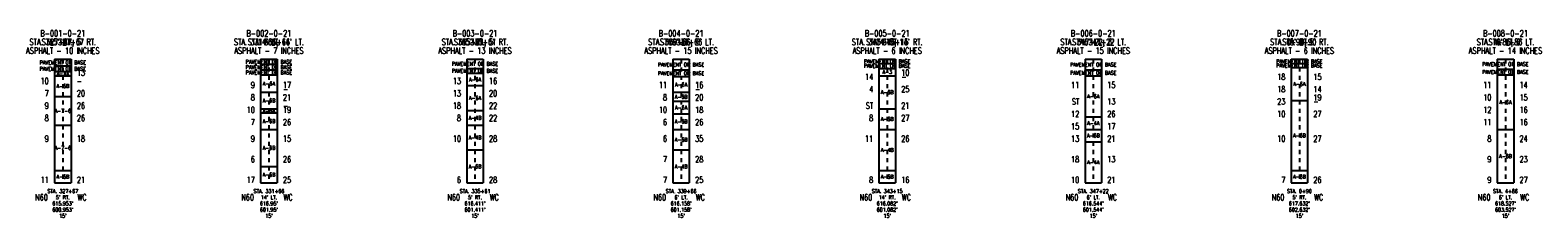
# Model space of a CAD drawing. Extents: x -1 to 146, y -1 to 4.
# Tile 1 of 4: x -0.79 to 35.79, y -0.85 to 3.71. Entities that reach past the tile are written whole.
import ezdxf
from ezdxf.enums import TextEntityAlignment as Align

# ---------------------------------------------------------------- set-up
doc = ezdxf.new("R2010")
doc.units = 0
doc.linetypes.add('Dash', pattern=[0.12, 0.08, -0.04])
doc.linetypes.add('Solid', pattern=[0])
for name, color, linetype in [('GT_PROJECT_SOIL_BORING', 7, 'Solid'), ('GT_PROJECT_TEXT', 7, 'Solid'), ('GT_PROJECT_TEXT_2', 7, 'Solid'), ('GT_PROJECT_TEXT_3', 7, 'Solid'), ('SC_SCRATCH1', 7, 'Solid'), ('SC_SCRATCH2', 7, 'Solid'), ('SC_SCRATCH3', 7, 'Solid'), ('SC_SCRATCH4', 7, 'Solid'), ('SC_SCRATCH5', 7, 'Solid'), ('SC_SCRATCH6', 7, 'Solid'), ('SC_SCRATCH9', 7, 'Solid')]:
    doc.layers.add(name, color=color, linetype=linetype)
doc.styles.add('ROMAND', font='romand', dxfattribs={"height": 1})

msp = doc.modelspace()

# ---------------------------------------------------------------- linework, layer by layer
at = {"layer": 'GT_PROJECT_SOIL_BORING', "color": 7, "linetype": 'Solid'}
for points in [[(-0.2, 3), (0.2, 3)], [(-0.2, 3), (-0.2, 0)], [(0.2, 3), (0.2, 0)], [(4.8, 3), (5.2, 3)], [(4.8, 3), (4.8, 0)], [(5.2, 3), (5.2, 0)], [(9.8, 3), (10.2, 3)], [(9.8, 3), (9.8, 0)], [(10.2, 3), (10.2, 0)], [(14.8, 3), (15.2, 3)], [(14.8, 3), (14.8, 0)], [(15.2, 3), (15.2, 0)], [(19.8, 3), (20.2, 3)], [(19.8, 3), (19.8, 0)], [(20.2, 3), (20.2, 0)], [(24.8, 3), (25.2, 3)], [(24.8, 3), (24.8, 0)], [(25.2, 3), (25.2, 0)], [(29.8, 3), (30.2, 3)], [(29.8, 3), (29.8, 0)], [(30.2, 3), (30.2, 0)], [(34.8, 3), (35.2, 3)], [(34.8, 3), (34.8, 0)], [(35.2, 3), (35.2, 0)], [(-0.2, 2.84), (0.2, 2.84)], [(-0.2, 2.7), (0.2, 2.7)], [(-0.2, 2.6), (0.2, 2.6)], [(4.8, 2.88), (5.2, 2.88)], [(4.8, 2.74), (5.2, 2.74)], [(4.8, 2.62), (5.2, 2.62)], [(9.8, 2.78), (10.2, 2.78)], [(9.8, 2.66), (10.2, 2.66)], [(14.8, 2.74), (15.2, 2.74)], [(14.8, 2.58), (15.2, 2.58)], [(19.8, 2.9), (20.2, 2.9)], [(19.8, 2.78), (20.2, 2.78)], [(19.8, 2.6), (20.2, 2.6)], [(24.8, 2.74), (25.2, 2.74)], [(24.8, 2.6), (25.2, 2.6)], [(29.8, 2.9), (30.2, 2.9)], [(29.8, 2.8), (30.2, 2.8)], [(34.8, 2.76), (35.2, 2.76)], [(34.8, 2.62), (35.2, 2.62)], [(4.8, 2.2), (5.2, 2.2)], [(9.8, 2.36), (10.2, 2.36)], [(14.8, 2.2), (15.2, 2.2)], [(-0.2, 2.1), (0.2, 2.1)], [(14.8, 1.98), (15.2, 1.98)], [(29.8, 2), (30.2, 2)], [(4.8, 1.8), (5.2, 1.8)], [(4.8, 1.7), (5.2, 1.7)], [(9.8, 1.76), (10.2, 1.76)], [(14.8, 1.68), (15.2, 1.68)], [(19.8, 1.8), (20.2, 1.8)], [(24.8, 1.6), (25.2, 1.6)], [(-0.2, 1.4), (0.2, 1.4)], [(4.8, 1.3), (5.2, 1.3)], [(9.8, 1.4), (10.2, 1.4)], [(14.8, 1.3), (15.2, 1.3)], [(19.8, 1.3), (20.2, 1.3)], [(24.8, 1.3), (25.2, 1.3)], [(34.8, 1.3), (35.2, 1.3)], [(9.8, 0.8), (10.2, 0.8)], [(14.8, 0.8), (15.2, 0.8)], [(24.8, 1), (25.2, 1)], [(4.8, 0.4), (5.2, 0.4)], [(-0.2, 0.3), (0.2, 0.3)], [(-0.2, 0), (0.2, 0)], [(4.8, 0), (5.2, 0)], [(9.8, 0), (10.2, 0)], [(14.8, 0), (15.2, 0)], [(19.8, 0.3), (20.2, 0.3)], [(19.8, 0), (20.2, 0)], [(24.8, 0), (25.2, 0)], [(29.8, 0.3), (30.2, 0.3)], [(29.8, 0), (30.2, 0)], [(34.8, 0), (35.2, 0)]]:
    msp.add_lwpolyline(points, dxfattribs=at)
at = {"layer": 'SC_SCRATCH4', "color": 7, "linetype": 'Dash'}
for points in [[(0, 3), (0, 0)], [(5, 3), (5, 0)], [(10, 3), (10, 0)], [(15, 3), (15, 0)], [(20, 3), (20, 0)], [(25, 3), (25, 0)], [(30, 3), (30, 0)], [(35, 3), (35, 0)]]:
    msp.add_lwpolyline(points, dxfattribs=at)

# ---------------------------------------------------------------- texts
at = {"layer": 'GT_PROJECT_TEXT', "color": 7, "style": 'ROMAND', "width": 0.78}
for s, p in [('B-001-0-21', (0, 3.63)), ('B-002-0-21', (5, 3.63)), ('B-003-0-21', (10, 3.63)), ('B-004-0-21', (15, 3.63)), ('B-005-0-21', (20, 3.63)), ('B-006-0-21', (25, 3.63)), ('B-007-0-21', (30, 3.63)), ('B-008-0-21', (35, 3.63)), ('ASPHALT - 10 INCHES', (0, 3.21)), ('ASPHALT - 7 INCHES', (5, 3.21)), ('ASPHALT - 13 INCHES', (10, 3.21)), ('ASPHALT - 15 INCHES', (15, 3.21)), ('ASPHALT - 6 INCHES', (20, 3.21)), ('ASPHALT - 15 INCHES', (25, 3.21)), ('ASPHALT - 6 INCHES', (30, 3.21)), ('ASPHALT - 14 INCHES', (35, 3.21))]:
    msp.add_text(s, height=0.1488, dxfattribs=at).set_placement(p, align=Align.MIDDLE_CENTER)
at = {"layer": 'GT_PROJECT_TEXT_2', "color": 7, "style": 'ROMAND', "width": 0.78}
for s, p in [("5' RT.", (0, 3.42)), ("14' LT.", (5, 3.42)), ("5' RT.", (10, 3.42)), ("6' LT.", (15, 3.42)), ("14' RT.", (20, 3.42)), ("6' LT.", (25, 3.42)), ("5' RT.", (30, 3.42)), ("6' LT.", (35, 3.42))]:
    msp.add_text(s, height=0.1488, dxfattribs=at).set_placement(p, align=Align.MIDDLE_CENTER)
at = {"layer": 'GT_PROJECT_TEXT_3', "color": 7, "style": 'ROMAND', "width": 0.78}
for s, p in [('STA. 327+67', (0, 3.42)), ('STA. 331+66', (5, 3.42)), ('STA. 335+61', (10, 3.42)), ('STA. 339+66', (15, 3.42)), ('STA. 343+15', (20, 3.42)), ('STA. 347+22', (25, 3.42)), ('STA. 0+90', (30, 3.42)), ('STA. 4+86', (35, 3.42))]:
    msp.add_text(s, height=0.1488, dxfattribs=at).set_placement(p, align=Align.MIDDLE_CENTER)
at = {"layer": 'SC_SCRATCH1', "color": 7, "style": 'ROMAND', "width": 0.78}
for s, p in [('PAVEMENT OR BASE', (0, 2.92)), ('PAVEMENT OR BASE', (5, 2.94)), ('PAVEMENT OR BASE', (10, 2.89)), ('PAVEMENT OR BASE', (20, 2.95)), ('PAVEMENT OR BASE', (30, 2.95)), ('PAVEMENT OR BASE', (35, 2.88)), ('PAVEMENT OR BASE', (0, 2.77)), ('A-4A', (0, 2.65)), ('PAVEMENT OR BASE', (5, 2.81)), ('PAVEMENT OR BASE', (5, 2.68)), ('PAVEMENT OR BASE', (10, 2.72)), ('PAVEMENT OR BASE', (15, 2.87)), ('PAVEMENT OR BASE', (15, 2.66)), ('PAVEMENT OR BASE', (20, 2.84)), ('A-3', (20, 2.69)), ('PAVEMENT OR BASE', (25, 2.87)), ('PAVEMENT OR BASE', (25, 2.67)), ('PAVEMENT OR BASE', (30, 2.85)), ('PAVEMENT OR BASE', (35, 2.69)), ('A-6B', (0, 2.35)), ('A-6A', (5, 2.41)), ('A-6A', (10, 2.51)), ('A-6A', (15, 2.39)), ('A-6B', (20, 2.2)), ('A-6A', (30, 2.4)), ('A-6B', (5, 2)), ('A-6A', (10, 2.06)), ('A-6B', (15, 2.09)), ('A-6A', (15, 1.83)), ('A-6A', (25, 2.1)), ('A-6A', (35, 1.96)), ('A-7-6', (0, 1.75)), ('A-6B', (5, 1.5)), ('A-6A', (5, 1.75)), ('A-4B', (10, 1.58)), ('A-6B', (15, 1.49)), ('A-6B', (20, 1.55)), ('A-4A', (25, 1.45)), ('A-4B', (10, 1.1)), ('A-6B', (15, 1.05)), ('A-6B', (25, 1.15)), ('A-6B', (30, 1.15)), ('A-7-6', (0, 0.85)), ('A-6B', (5, 0.85)), ('A-4B', (20, 0.8)), ('A-6B', (10, 0.4)), ('A-4B', (15, 0.4)), ('A-4A', (25, 0.5)), ('A-6B', (35, 0.65)), ('A-6B', (0, 0.15)), ('A-6B', (5, 0.2)), ('A-6B', (20, 0.15)), ('A-6B', (30, 0.15))]:
    msp.add_text(s, height=0.093, dxfattribs=at).set_placement(p, align=Align.MIDDLE_CENTER)
at = {"layer": 'SC_SCRATCH2', "color": 7, "style": 'ROMAND', "width": 0.78}
for s, p in [('STA. 327+67', (0, -0.2)), ("5' RT.", (0, -0.35)), ('STA. 331+66', (5, -0.2)), ("14' LT.", (5, -0.35)), ('STA. 335+61', (10, -0.2)), ("5' RT.", (10, -0.35)), ('STA. 339+66', (15, -0.2)), ("6' LT.", (15, -0.35)), ('STA. 343+15', (20, -0.2)), ("14' RT.", (20, -0.35)), ('STA. 347+22', (25, -0.2)), ("6' LT.", (25, -0.35)), ('STA. 0+90', (30, -0.2)), ("5' RT.", (30, -0.35)), ('STA. 4+86', (35, -0.2)), ("6' LT.", (35, -0.35)), ("615.953'", (0, -0.5)), ("600.953'", (0, -0.65)), ("616.95'", (5, -0.5)), ("601.95'", (5, -0.65)), ("616.411'", (10, -0.5)), ("601.411'", (10, -0.65)), ("616.158'", (15, -0.5)), ("601.158'", (15, -0.65)), ("616.082'", (20, -0.5)), ("601.082'", (20, -0.65)), ("616.544'", (25, -0.5)), ("601.544'", (25, -0.65)), ("617.632'", (30, -0.5)), ("602.632'", (30, -0.65)), ("618.527'", (35, -0.5)), ("603.527'", (35, -0.65)), ("15'", (0, -0.8)), ("15'", (5, -0.8)), ("15'", (10, -0.8)), ("15'", (15, -0.8)), ("15'", (20, -0.8)), ("15'", (25, -0.8)), ("15'", (30, -0.8)), ("15'", (35, -0.8))]:
    msp.add_text(s, height=0.093, dxfattribs=at).set_placement(p, align=Align.MIDDLE_CENTER)
at = {"layer": 'SC_SCRATCH3', "color": 7, "style": 'ROMAND', "width": 0.78}
for s, p in [("STA. 327+67, 5' RT.", (0, 3.42)), ("STA. 331+66, 14' LT.", (5, 3.42)), ("STA. 335+61, 5' RT.", (10, 3.42)), ("STA. 339+66, 6' LT.", (15, 3.42)), ("STA. 343+15, 14' RT.", (20, 3.42)), ("STA. 347+22, 6' LT.", (25, 3.42)), ("STA. 0+90, 5' RT.", (30, 3.42)), ("STA. 4+86, 6' LT.", (35, 3.42))]:
    msp.add_text(s, height=0.1488, dxfattribs=at).set_placement(p, align=Align.MIDDLE_CENTER)
at = {"layer": 'SC_SCRATCH5', "color": 7, "style": 'ROMAND', "width": 0.78}
for s, height, p in [('14', 0.1488, (19.66, 2.5)), ('18', 0.1488, (29.66, 2.5)), ('10', 0.1488, (-0.34, 2.4)), ('7', 0.149, (-0.34, 2.1)), ('9', 0.149, (4.66, 2.3)), ('13', 0.1488, (9.66, 2.4)), ('13', 0.1488, (9.66, 2.1)), ('11', 0.1488, (14.66, 2.3)), ('4', 0.149, (19.66, 2.2)), ('11', 0.1488, (24.66, 2.3)), ('18', 0.1488, (29.66, 2.2)), ('11', 0.1488, (34.66, 2.3)), ('9', 0.149, (-0.34, 1.8)), ('10', 0.1488, (4.66, 1.7)), ('8', 0.149, (4.66, 2)), ('18', 0.1488, (9.66, 1.8)), ('10', 0.1488, (14.66, 1.7)), ('8', 0.149, (14.66, 2)), ('ST', 0.1488, (19.66, 1.8)), ('ST', 0.1488, (24.66, 1.9)), ('23', 0.1488, (29.66, 1.9)), ('10', 0.1488, (34.66, 2)), ('12', 0.1488, (34.66, 1.7)), ('8', 0.149, (-0.34, 1.5)), ('7', 0.149, (4.66, 1.4)), ('8', 0.149, (9.66, 1.5)), ('6', 0.149, (14.66, 1.4)), ('8', 0.149, (19.66, 1.5)), ('12', 0.1488, (24.66, 1.6)), ('10', 0.1488, (29.66, 1.6)), ('11', 0.1488, (34.66, 1.4)), ('9', 0.149, (-0.34, 1)), ('9', 0.149, (4.66, 1)), ('10', 0.1488, (9.66, 1)), ('6', 0.149, (14.66, 1)), ('11', 0.1488, (19.66, 1)), ('15', 0.1488, (24.66, 1.3)), ('13', 0.1488, (24.66, 1)), ('10', 0.1488, (29.66, 1)), ('8', 0.149, (34.66, 1)), ('6', 0.149, (4.66, 0.5)), ('7', 0.149, (14.66, 0.5)), ('18', 0.1488, (24.66, 0.5)), ('9', 0.149, (34.66, 0.5)), ('11', 0.1488, (-0.34, 0)), ('17', 0.1488, (4.66, 0)), ('6', 0.149, (9.66, 0)), ('7', 0.149, (14.66, 0)), ('8', 0.149, (19.66, 0)), ('10', 0.1488, (24.66, 0)), ('7', 0.149, (29.66, 0)), ('9', 0.149, (34.66, 0))]:
    msp.add_text(s, height=height, dxfattribs=at).set_placement(p, align=Align.RIGHT)
at = {"layer": 'SC_SCRATCH6', "color": 7, "style": 'ROMAND', "width": 0.78}
for s, height, p in [('13', 0.1488, (0.34, 2.6)), ('-', 0.149, (20.34, 2.5)), ('10', 0.1488, (20.34, 2.6)), ('15', 0.1488, (30.34, 2.5)), ('20', 0.1488, (0.34, 2.1)), ('-', 0.149, (0.34, 2.4)), ('-', 0.149, (5.34, 2.2)), ('17', 0.1488, (5.34, 2.3)), ('20', 0.1488, (10.34, 2.1)), ('16', 0.1488, (10.34, 2.4)), ('-', 0.149, (15.34, 2.2)), ('16', 0.1488, (15.34, 2.3)), ('25', 0.1488, (20.34, 2.2)), ('15', 0.1488, (25.34, 2.3)), ('14', 0.1488, (30.34, 2.2)), ('14', 0.1488, (35.34, 2.3)), ('26', 0.1488, (0.34, 1.8)), ('21', 0.1488, (5.34, 2)), ('-', 0.149, (5.34, 1.8)), ('19', 0.1488, (5.34, 1.7)), ('22', 0.1488, (10.34, 1.8)), ('20', 0.1488, (15.34, 2)), ('18', 0.1488, (15.34, 1.7)), ('21', 0.1488, (20.34, 1.8)), ('13', 0.1488, (25.34, 1.9)), ('-', 0.149, (30.34, 1.9)), ('19', 0.1488, (30.34, 2)), ('15', 0.1488, (35.34, 2)), ('16', 0.1488, (35.34, 1.7)), ('26', 0.1488, (0.34, 1.5)), ('26', 0.1488, (5.34, 1.4)), ('22', 0.1488, (10.34, 1.5)), ('26', 0.1488, (15.34, 1.4)), ('27', 0.1488, (20.34, 1.5)), ('26', 0.1488, (25.34, 1.6)), ('27', 0.1488, (30.34, 1.6)), ('16', 0.1488, (35.34, 1.4)), ('18', 0.1488, (0.34, 1)), ('15', 0.1488, (5.34, 1)), ('28', 0.1488, (10.34, 1)), ('35', 0.1488, (15.34, 1)), ('26', 0.1488, (20.34, 1)), ('21', 0.1488, (25.34, 1)), ('17', 0.1488, (25.34, 1.3)), ('27', 0.1488, (30.34, 1)), ('24', 0.1488, (35.34, 1)), ('26', 0.1488, (5.34, 0.5)), ('28', 0.1488, (15.34, 0.5)), ('13', 0.1488, (25.34, 0.5)), ('23', 0.1488, (35.34, 0.5)), ('21', 0.1488, (0.34, 0)), ('25', 0.1488, (5.34, 0)), ('28', 0.1488, (10.34, 0)), ('25', 0.1488, (15.34, 0)), ('16', 0.1488, (20.34, 0)), ('21', 0.1488, (25.34, 0)), ('26', 0.1488, (30.34, 0)), ('27', 0.1488, (35.34, 0))]:
    msp.add_text(s, height=height, dxfattribs=at).set_placement(p)
at = {"layer": 'SC_SCRATCH9', "color": 7, "style": 'ROMAND', "width": 0.78}
for s, p in [('N60', (-0.516, -0.35)), ('WC', (0.467, -0.35)), ('N60', (4.484, -0.35)), ('WC', (5.467, -0.35)), ('N60', (9.484, -0.35)), ('WC', (10.467, -0.35)), ('N60', (14.484, -0.35)), ('WC', (15.467, -0.35)), ('N60', (19.484, -0.35)), ('WC', (20.467, -0.35)), ('N60', (24.484, -0.35)), ('WC', (25.467, -0.35)), ('N60', (29.484, -0.35)), ('WC', (30.467, -0.35)), ('N60', (34.484, -0.35)), ('WC', (35.467, -0.35))]:
    msp.add_text(s, height=0.1488, dxfattribs=at).set_placement(p, align=Align.MIDDLE_CENTER)

doc.saveas('drawing.dxf')
